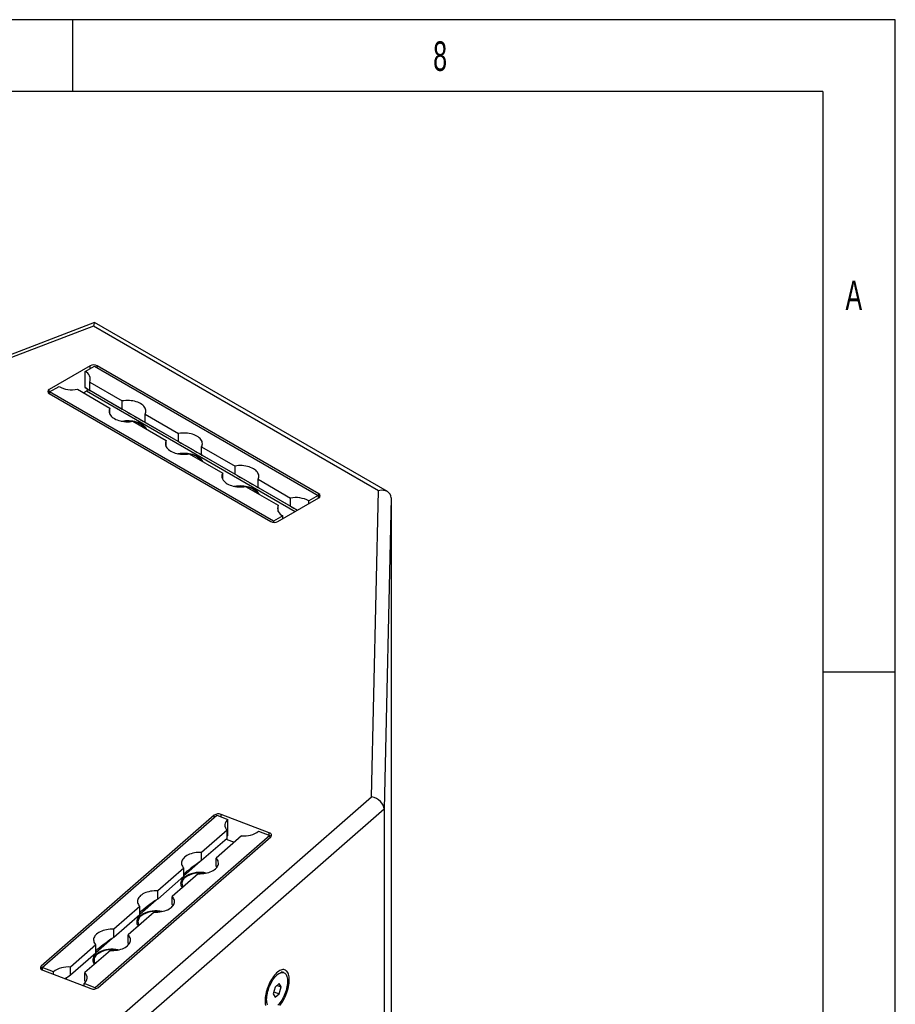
# Model space of a CAD drawing. Header units: millimetres. Extents: x 26293 to 29282, y 1612 to 3704.
# Tile 54 of 54: x 28855 to 29282, y 3224 to 3704. Entities that reach past the tile are written whole.
import ezdxf

# ---------------------------------------------------------------- set-up
doc = ezdxf.new("R2010")
doc.units = ezdxf.units.MM
doc.layers.add('1', color=7, linetype='Continuous')
doc.styles.add('_TCW_TXTSTY_107', font='arial.ttf', dxfattribs={"width": 0.605, "height": 1.972126})

msp = doc.modelspace()

# ---------------------------------------------------------------- linework, layer by layer
for p, q in [((29282.059, 3703.961), (26292.959, 3703.961)), ((28881.081, 3668.99), (28881.081, 3703.961)), ((29282.059, 1611.591), (29282.059, 3703.961)), ((29246.722, 3668.99), (26328.722, 3668.99)), ((29246.722, 3668.99), (29246.722, 1646.451)), ((29282.059, 3385.949), (29246.722, 3385.949))]:
    msp.add_line(p, q)
at = {"layer": '1'}
for p, q in [((28891.636, 3556.343), (28484.609, 3400.509)), ((28891.13, 3554.604), (28486.782, 3399.797)), ((29030.139, 3474.356), (28891.13, 3554.604)), ((29034.457, 3473.917), (28891.683, 3556.339)), ((28889.475, 3535.225), (28869.543, 3523.718)), ((28887.069, 3532.447), (28891.623, 3535.076)), ((28889.475, 3533.836), (28889.475, 3535.225)), ((28891.623, 3535.076), (29000.733, 3472.088)), ((29000.991, 3472.832), (28892.911, 3535.225)), ((28892.911, 3534.332), (28892.911, 3535.225)), ((28887.069, 3524.61), (28887.069, 3532.447)), ((28869.543, 3521.735), (28869.543, 3523.718)), ((28869.801, 3522.479), (28874.354, 3525.107)), ((28883.306, 3523.808), (28899.166, 3514.652)), ((28886.298, 3522.081), (28887.836, 3522.969)), ((28888.14, 3523.992), (28887.069, 3524.61)), ((28887.836, 3522.969), (28989.557, 3464.248)), ((28888.14, 3523.992), (28990.594, 3464.846)), ((28889.32, 3527.28), (28905.18, 3518.124)), ((28889.32, 3523.311), (28889.32, 3527.28)), ((28889.32, 3523.311), (28905.18, 3514.156)), ((28869.543, 3521.735), (28977.622, 3459.342)), ((28869.801, 3522.479), (28869.801, 3521.586)), ((28978.911, 3459.491), (28869.801, 3522.479)), ((28905.18, 3514.156), (28905.18, 3518.124)), ((28899.166, 3511.657), (28899.166, 3514.652)), ((28916.383, 3511.657), (28932.672, 3502.253)), ((28916.383, 3507.688), (28916.383, 3511.657)), ((28910.369, 3508.185), (28926.658, 3498.781)), ((28916.383, 3507.688), (28932.672, 3498.285)), ((28932.672, 3498.285), (28932.672, 3502.253)), ((28926.658, 3495.786), (28926.658, 3498.781)), ((28943.875, 3495.786), (28960.165, 3486.382)), ((28943.875, 3491.817), (28943.875, 3495.786)), ((28937.861, 3492.314), (28954.151, 3482.91)), ((28943.875, 3491.817), (28960.165, 3482.414)), ((28960.165, 3482.414), (28960.165, 3486.382)), ((28954.151, 3479.915), (28954.151, 3482.91)), ((28971.368, 3479.915), (28987.227, 3470.759)), ((28971.368, 3475.946), (28971.368, 3479.915)), ((28965.354, 3476.443), (28981.213, 3467.287)), ((28971.368, 3475.946), (28987.227, 3466.791)), ((28981.059, 3459.342), (29000.991, 3470.848)), ((28987.227, 3466.791), (28987.227, 3470.759)), ((29000.733, 3472.088), (28996.179, 3469.46)), ((29000.733, 3472.088), (29000.733, 3470.699)), ((29000.991, 3470.848), (29000.991, 3472.832)), ((29026.759, 3325.099), (29030.139, 3474.356)), ((29036.247, 3470.829), (29032.81, 3319.063)), ((29036.247, 3470.829), (29036.247, 3460.908)), ((28981.213, 3464.292), (28981.213, 3467.287)), ((28996.179, 3468.071), (28996.179, 3469.46)), ((28983.464, 3462.119), (28978.911, 3459.491)), ((28983.464, 3460.731), (28983.464, 3462.119)), ((29036.247, 3460.908), (29036.247, 2746.598)), ((28978.911, 3459.491), (28978.911, 3458.953)), ((28863.363, 3182.399), (29026.759, 3325.099)), ((29032.81, 3319.063), (28868.43, 3175.505)), ((28976.882, 3307.615), (28953.367, 3316.588)), ((28953.367, 3315.411), (28953.367, 3316.588)), ((29032.81, 3319.063), (29032.81, 3309.142)), ((28950, 3316.191), (28865.715, 3242.583)), ((28866.225, 3241.883), (28951.314, 3316.194)), ((28950, 3315.047), (28950, 3316.191)), ((28951.314, 3316.194), (28956.686, 3314.144)), ((28956.686, 3306.307), (28956.686, 3314.144)), ((28956.271, 3308.821), (28943.903, 3298.02)), ((28956.271, 3304.853), (28956.271, 3308.821)), ((28971.687, 3308.42), (28977.059, 3306.37)), ((28976.882, 3306.438), (28976.882, 3307.615)), ((29032.81, 3309.142), (29032.81, 2594.832)), ((28977.059, 3306.37), (28891.97, 3232.059)), ((28893.284, 3232.062), (28977.569, 3305.671)), ((28956.271, 3304.853), (28943.903, 3294.051)), ((28963.366, 3306.114), (28950.998, 3295.312)), ((28955.896, 3304.525), (28959.829, 3303.024)), ((28977.059, 3306.37), (28977.059, 3305.225)), ((28943.903, 3294.051), (28943.903, 3298.02)), ((28943.179, 3293.563), (28935.166, 3286.565)), ((28950.998, 3291.344), (28950.998, 3295.312)), ((28935.166, 3290.39), (28922.463, 3279.296)), ((28935.166, 3286.421), (28935.166, 3290.39)), ((28935.166, 3286.421), (28922.463, 3275.327)), ((28942.261, 3287.682), (28929.558, 3276.588)), ((28922.463, 3275.327), (28922.463, 3279.296)), ((28921.739, 3274.839), (28913.726, 3267.841)), ((28929.558, 3272.62), (28929.558, 3276.588)), ((28913.726, 3271.666), (28901.023, 3260.572)), ((28920.821, 3268.958), (28908.118, 3257.864)), ((28913.726, 3267.697), (28913.726, 3271.666)), ((28913.726, 3267.697), (28901.023, 3256.603)), ((28901.023, 3256.603), (28901.023, 3260.572)), ((28900.299, 3256.115), (28892.287, 3249.117)), ((28908.118, 3253.896), (28908.118, 3257.864)), ((28892.287, 3252.942), (28879.919, 3242.14)), ((28899.382, 3250.234), (28887.014, 3239.433)), ((28892.287, 3248.973), (28892.287, 3252.942)), ((28892.287, 3248.973), (28879.919, 3238.172)), ((28865.715, 3241.035), (28865.715, 3242.583)), ((28871.597, 3239.834), (28866.225, 3241.883)), ((28866.225, 3241.883), (28866.225, 3240.713)), ((28866.402, 3240.639), (28889.917, 3231.666)), ((28871.597, 3238.656), (28871.597, 3239.834)), ((28879.919, 3238.172), (28879.919, 3242.14)), ((28983.986, 3239.431), (28982.79, 3239.888)), ((28879.195, 3237.683), (28877.66, 3236.343)), ((28887.014, 3235.464), (28887.014, 3239.433)), ((28891.97, 3232.059), (28886.598, 3234.109)), ((28886.598, 3232.932), (28886.598, 3234.109)), ((28891.97, 3232.059), (28891.97, 3231.495)), ((28979.719, 3232.417), (28978.752, 3229.092)), ((28979.055, 3230.137), (28981.653, 3229.146)), ((28981.653, 3234.106), (28979.719, 3232.417)), ((28980.643, 3233.225), (28982.62, 3232.471)), ((28982.62, 3232.471), (28981.653, 3234.106)), ((28981.653, 3229.146), (28982.62, 3232.471)), ((28978.752, 3229.092), (28979.719, 3227.457)), ((28979.719, 3227.457), (28981.653, 3229.146))]:
    msp.add_line(p, q, dxfattribs=at)
at = {"layer": '1', "flags": 128}
for points in [[(28887.836, 3522.969), (28887.961, 3523.063), (28888.075, 3523.191), (28888.169, 3523.342), (28888.233, 3523.505), (28888.264, 3523.664), (28888.258, 3523.805), (28888.215, 3523.918), (28888.14, 3523.992)], [(28916.383, 3511.657), (28916.596, 3512.15), (28916.724, 3512.653), (28916.766, 3513.161), (28916.721, 3513.669), (28916.591, 3514.172), (28916.376, 3514.665), (28916.079, 3515.144), (28915.702, 3515.603), (28915.249, 3516.039), (28914.724, 3516.448), (28914.132, 3516.824), (28913.479, 3517.166), (28912.772, 3517.469), (28912.017, 3517.731), (28911.221, 3517.948), (28910.391, 3518.12), (28909.537, 3518.244), (28908.666, 3518.319), (28907.786, 3518.345), (28906.906, 3518.32), (28906.035, 3518.247), (28905.18, 3518.124)], [(28899.166, 3514.652), (28898.953, 3514.159), (28898.826, 3513.656), (28898.784, 3513.148), (28898.828, 3512.64), (28898.958, 3512.137), (28899.173, 3511.644), (28899.47, 3511.165), (28899.847, 3510.705), (28900.3, 3510.269), (28900.825, 3509.861), (28901.417, 3509.484), (28902.07, 3509.143), (28902.777, 3508.84), (28903.532, 3508.578), (28904.328, 3508.36), (28905.158, 3508.189), (28906.012, 3508.065), (28906.883, 3507.99), (28907.763, 3507.964), (28908.643, 3507.988), (28909.514, 3508.062), (28910.369, 3508.185)], [(28904.705, 3508.276), (28905.02, 3508.336), (28905.886, 3508.466), (28906.77, 3508.546), (28907.663, 3508.578), (28908.557, 3508.559), (28909.443, 3508.491), (28910.315, 3508.373), (28911.162, 3508.207), (28911.978, 3507.996), (28912.754, 3507.739), (28913.484, 3507.441), (28914.161, 3507.103), (28914.778, 3506.729), (28915.33, 3506.322), (28915.811, 3505.887), (28916.217, 3505.427), (28916.544, 3504.946), (28916.775, 3504.487)], [(28943.875, 3495.786), (28944.088, 3496.279), (28944.216, 3496.782), (28944.258, 3497.29), (28944.214, 3497.798), (28944.083, 3498.301), (28943.869, 3498.794), (28943.571, 3499.273), (28943.194, 3499.732), (28942.741, 3500.168), (28942.216, 3500.577), (28941.624, 3500.954), (28940.972, 3501.295), (28940.264, 3501.598), (28939.509, 3501.86), (28938.713, 3502.077), (28937.884, 3502.249), (28937.029, 3502.373), (28936.158, 3502.448), (28935.279, 3502.474), (28934.399, 3502.45), (28933.527, 3502.376), (28932.672, 3502.253)], [(28926.658, 3498.781), (28926.446, 3498.288), (28926.318, 3497.785), (28926.276, 3497.277), (28926.32, 3496.769), (28926.45, 3496.266), (28926.665, 3495.773), (28926.962, 3495.294), (28927.34, 3494.834), (28927.793, 3494.398), (28928.318, 3493.99), (28928.909, 3493.613), (28929.562, 3493.272), (28930.269, 3492.969), (28931.025, 3492.707), (28931.821, 3492.489), (28932.65, 3492.318), (28933.504, 3492.194), (28934.375, 3492.119), (28935.255, 3492.093), (28936.135, 3492.117), (28937.007, 3492.191), (28937.861, 3492.314)], [(28932.197, 3492.405), (28932.512, 3492.465), (28933.378, 3492.595), (28934.262, 3492.676), (28935.155, 3492.707), (28936.049, 3492.688), (28936.936, 3492.62), (28937.807, 3492.502), (28938.654, 3492.337), (28939.47, 3492.125), (28940.247, 3491.868), (28940.977, 3491.57), (28941.653, 3491.232), (28942.27, 3490.858), (28942.822, 3490.451), (28943.303, 3490.016), (28943.709, 3489.556), (28944.037, 3489.075), (28944.267, 3488.616)], [(28971.368, 3479.915), (28971.58, 3480.408), (28971.708, 3480.911), (28971.75, 3481.419), (28971.706, 3481.927), (28971.576, 3482.43), (28971.361, 3482.923), (28971.064, 3483.402), (28970.686, 3483.861), (28970.233, 3484.297), (28969.708, 3484.706), (28969.117, 3485.083), (28968.464, 3485.424), (28967.757, 3485.727), (28967.001, 3485.989), (28966.205, 3486.206), (28965.376, 3486.378), (28964.522, 3486.502), (28963.651, 3486.577), (28962.771, 3486.603), (28961.891, 3486.579), (28961.019, 3486.505), (28960.165, 3486.382)], [(28954.151, 3482.91), (28953.938, 3482.417), (28953.81, 3481.914), (28953.768, 3481.406), (28953.812, 3480.898), (28953.943, 3480.395), (28954.157, 3479.902), (28954.455, 3479.423), (28954.832, 3478.963), (28955.285, 3478.527), (28955.81, 3478.119), (28956.402, 3477.742), (28957.054, 3477.401), (28957.762, 3477.098), (28958.517, 3476.836), (28959.313, 3476.618), (28960.142, 3476.447), (28960.996, 3476.323), (28961.868, 3476.248), (28962.747, 3476.222), (28963.627, 3476.246), (28964.499, 3476.32), (28965.354, 3476.443)], [(28959.69, 3476.534), (28960.005, 3476.594), (28960.871, 3476.724), (28961.754, 3476.805), (28962.647, 3476.836), (28963.541, 3476.817), (28964.428, 3476.749), (28965.299, 3476.631), (28966.147, 3476.466), (28966.962, 3476.254), (28967.739, 3475.997), (28968.469, 3475.699), (28969.146, 3475.361), (28969.763, 3474.987), (28970.314, 3474.58), (28970.796, 3474.145), (28971.202, 3473.685), (28971.529, 3473.204), (28971.759, 3472.745)], [(28977.569, 3305.671), (28977.792, 3305.914), (28977.928, 3306.178), (28977.972, 3306.452), (28977.923, 3306.725), (28977.783, 3306.988), (28977.556, 3307.23), (28977.252, 3307.441), (28976.882, 3307.615)], [(28943.903, 3298.02), (28943.023, 3298.041), (28942.143, 3298.013), (28941.273, 3297.935), (28940.42, 3297.808), (28939.592, 3297.634), (28938.798, 3297.414), (28938.045, 3297.15), (28937.34, 3296.845), (28936.691, 3296.501), (28936.103, 3296.123), (28935.582, 3295.713), (28935.132, 3295.276), (28934.759, 3294.815), (28934.467, 3294.335), (28934.256, 3293.841), (28934.131, 3293.338), (28934.091, 3292.83), (28934.138, 3292.322), (28934.27, 3291.82), (28934.487, 3291.327), (28934.787, 3290.849), (28935.166, 3290.39)], [(28942.261, 3287.682), (28943.141, 3287.661), (28944.021, 3287.689), (28944.891, 3287.767), (28945.744, 3287.893), (28946.572, 3288.067), (28947.366, 3288.288), (28948.119, 3288.551), (28948.824, 3288.857), (28949.473, 3289.2), (28950.061, 3289.579), (28950.582, 3289.989), (28951.032, 3290.426), (28951.404, 3290.887), (28951.697, 3291.366), (28951.908, 3291.86), (28952.033, 3292.364), (28952.073, 3292.872), (28952.026, 3293.379), (28951.894, 3293.882), (28951.677, 3294.375), (28951.377, 3294.853), (28950.998, 3295.312)], [(28934.509, 3280.912), (28934.466, 3280.974), (28934.179, 3281.464), (28933.975, 3281.966), (28933.857, 3282.478), (28933.824, 3282.994), (28933.878, 3283.51), (28934.018, 3284.02), (28934.243, 3284.52), (28934.55, 3285.005), (28934.937, 3285.471), (28935.4, 3285.913), (28935.934, 3286.327), (28936.535, 3286.709)], [(28922.463, 3279.296), (28921.583, 3279.317), (28920.703, 3279.289), (28919.833, 3279.211), (28918.98, 3279.084), (28918.152, 3278.91), (28917.358, 3278.69), (28916.605, 3278.426), (28915.901, 3278.121), (28915.251, 3277.777), (28914.663, 3277.399), (28914.142, 3276.989), (28913.693, 3276.552), (28913.32, 3276.091), (28913.027, 3275.611), (28912.817, 3275.117), (28912.691, 3274.614), (28912.651, 3274.106), (28912.698, 3273.598), (28912.831, 3273.096), (28913.048, 3272.603), (28913.347, 3272.125), (28913.726, 3271.666)], [(28920.821, 3268.958), (28921.702, 3268.937), (28922.581, 3268.965), (28923.452, 3269.043), (28924.305, 3269.169), (28925.132, 3269.343), (28925.926, 3269.563), (28926.679, 3269.827), (28927.384, 3270.133), (28928.033, 3270.476), (28928.622, 3270.855), (28929.143, 3271.265), (28929.592, 3271.702), (28929.965, 3272.163), (28930.258, 3272.642), (28930.468, 3273.136), (28930.594, 3273.64), (28930.633, 3274.148), (28930.587, 3274.655), (28930.454, 3275.158), (28930.237, 3275.651), (28929.937, 3276.129), (28929.558, 3276.588)], [(28913.069, 3262.188), (28913.026, 3262.25), (28912.739, 3262.74), (28912.536, 3263.242), (28912.417, 3263.754), (28912.385, 3264.27), (28912.439, 3264.786), (28912.579, 3265.296), (28912.803, 3265.796), (28913.11, 3266.281), (28913.497, 3266.747), (28913.96, 3267.189), (28914.494, 3267.603), (28915.096, 3267.985)], [(28901.023, 3260.572), (28900.143, 3260.593), (28899.264, 3260.565), (28898.393, 3260.487), (28897.54, 3260.36), (28896.713, 3260.186), (28895.918, 3259.966), (28895.166, 3259.702), (28894.461, 3259.397), (28893.811, 3259.053), (28893.223, 3258.675), (28892.702, 3258.265), (28892.253, 3257.828), (28891.88, 3257.367), (28891.587, 3256.887), (28891.377, 3256.393), (28891.251, 3255.89), (28891.212, 3255.382), (28891.258, 3254.874), (28891.391, 3254.372), (28891.608, 3253.879), (28891.907, 3253.401), (28892.287, 3252.942)], [(28899.382, 3250.234), (28900.262, 3250.213), (28901.141, 3250.241), (28902.012, 3250.319), (28902.865, 3250.445), (28903.693, 3250.619), (28904.487, 3250.839), (28905.24, 3251.103), (28905.944, 3251.409), (28906.594, 3251.752), (28907.182, 3252.131), (28907.703, 3252.541), (28908.152, 3252.978), (28908.525, 3253.439), (28908.818, 3253.918), (28909.028, 3254.412), (28909.154, 3254.916), (28909.193, 3255.424), (28909.147, 3255.931), (28909.014, 3256.434), (28908.797, 3256.927), (28908.498, 3257.405), (28908.118, 3257.864)], [(28891.63, 3243.464), (28891.586, 3243.526), (28891.299, 3244.016), (28891.096, 3244.518), (28890.977, 3245.03), (28890.945, 3245.546), (28890.999, 3246.062), (28891.139, 3246.572), (28891.363, 3247.072), (28891.671, 3247.557), (28892.057, 3248.023), (28892.52, 3248.465), (28893.055, 3248.879), (28893.656, 3249.261)], [(28865.715, 3242.583), (28865.493, 3242.339), (28865.357, 3242.076), (28865.312, 3241.802), (28865.361, 3241.529), (28865.502, 3241.266), (28865.729, 3241.024), (28866.033, 3240.812), (28866.402, 3240.639)], [(28986.582, 3235.931), (28986.558, 3236.692), (28986.487, 3237.407), (28986.369, 3238.068), (28986.206, 3238.67), (28985.998, 3239.209), (28985.747, 3239.68), (28985.456, 3240.079), (28985.126, 3240.403), (28984.76, 3240.65), (28984.362, 3240.818), (28983.934, 3240.904), (28983.48, 3240.909), (28983.003, 3240.833), (28982.508, 3240.676), (28981.998, 3240.439), (28981.477, 3240.124), (28980.95, 3239.734), (28980.421, 3239.272), (28979.894, 3238.742), (28979.374, 3238.147), (28978.864, 3237.493), (28978.368, 3236.786), (28977.892, 3236.029), (28977.438, 3235.231), (28977.01, 3234.397), (28976.611, 3233.533), (28976.246, 3232.648), (28975.916, 3231.747), (28975.624, 3230.839), (28975.374, 3229.93), (28975.166, 3229.028), (28975.002, 3228.141), (28974.884, 3227.274), (28974.813, 3226.436), (28974.79, 3225.632), (28974.813, 3224.871), (28974.884, 3224.156), (28975.002, 3223.495)], [(28975.58, 3226.323), (28975.604, 3227.073), (28975.675, 3227.858), (28975.794, 3228.671), (28975.957, 3229.503), (28976.165, 3230.347), (28976.415, 3231.195), (28976.705, 3232.039), (28977.032, 3232.871), (28977.394, 3233.684), (28977.786, 3234.47), (28978.205, 3235.222), (28978.647, 3235.932), (28979.108, 3236.593), (28979.584, 3237.201), (28980.07, 3237.749), (28980.562, 3238.231), (28981.055, 3238.644), (28981.545, 3238.984), (28982.027, 3239.247), (28982.496, 3239.431), (28982.948, 3239.534), (28983.379, 3239.556), (28983.785, 3239.495), (28984.162, 3239.354), (28984.507, 3239.132), (28984.816, 3238.832), (28985.086, 3238.457), (28985.316, 3238.011), (28985.502, 3237.497), (28985.643, 3236.92), (28985.737, 3236.286), (28985.785, 3235.6), (28985.785, 3234.87), (28985.737, 3234.101), (28985.643, 3233.301), (28985.502, 3232.478), (28985.316, 3231.639), (28985.086, 3230.792), (28984.816, 3229.945), (28984.507, 3229.106), (28984.162, 3228.282), (28983.785, 3227.482), (28983.379, 3226.712), (28982.948, 3225.981), (28982.496, 3225.294), (28982.027, 3224.659), (28981.545, 3224.08), (28981.055, 3223.565)], [(28981.998, 3223.416), (28982.508, 3224.069), (28983.003, 3224.777), (28983.48, 3225.533), (28983.934, 3226.332), (28984.362, 3227.166), (28984.76, 3228.03), (28985.126, 3228.915), (28985.456, 3229.816), (28985.747, 3230.724), (28985.998, 3231.633), (28986.206, 3232.535), (28986.369, 3233.422), (28986.487, 3234.289), (28986.558, 3235.127), (28986.582, 3235.931)], [(28975.957, 3223.801), (28975.794, 3224.347), (28975.675, 3224.953), (28975.604, 3225.614), (28975.58, 3226.323)]]:
    msp.add_lwpolyline(points, dxfattribs=at)
at = {"layer": '1'}
for centre, radius, start, end in [((28891.193, 3531.909), 3.735, 62.60967, 117.39033), ((28885.626, 3528.745), 3.974, 338.36849, 68.70252), ((28869.92, 3522.727), 1.061, 110.78342, 249.21658), ((28880.726, 3537.516), 13.949, 242.82139, 280.66081), ((28907.775, 3493.316), 15.004, 81.11339, 98.88661), ((28909.536, 3499.834), 8.284, 37.41213, 82.59324), ((28935.267, 3477.445), 15.004, 81.11339, 98.88661), ((28937.029, 3483.963), 8.284, 37.41213, 82.59324), ((28962.759, 3461.574), 15.004, 81.11339, 98.88661), ((28964.521, 3468.092), 8.284, 37.41213, 82.59324), ((28989.808, 3457.05), 13.949, 62.82139, 100.66081), ((29000.614, 3471.84), 1.061, 290.78342, 69.21658), ((28984.908, 3465.822), 3.974, 158.36849, 248.70252), ((28979.34, 3462.658), 3.735, 242.60967, 297.39033), ((28952.054, 3313.245), 3.592, 68.55769, 124.88083), ((28958.711, 3311.309), 3.484, 125.5242, 225.55259), ((28964.561, 3317.965), 11.911, 264.24066, 306.74493), ((28942.993, 3275.627), 12.443, 78.84678, 125.68866), ((28943.108, 3273.909), 14.389, 77.78781, 117.1789), ((28937.706, 3282.964), 3.4, 125.45092, 211.70428), ((28921.553, 3256.903), 12.443, 78.84678, 125.68866), ((28921.668, 3255.185), 14.389, 77.78781, 117.1789), ((28916.266, 3264.24), 3.4, 125.45092, 211.70428), ((28900.113, 3238.179), 12.443, 78.84678, 125.68866), ((28900.228, 3236.461), 14.389, 77.78781, 117.1789), ((28894.826, 3245.516), 3.4, 125.45092, 211.70428), ((28878.723, 3230.289), 11.911, 84.24066, 126.74493), ((28884.574, 3236.945), 3.484, 305.5242, 45.55259), ((28891.23, 3235.009), 3.592, 248.55769, 304.88083)]:
    msp.add_arc(centre, radius, start, end, dxfattribs=at)
for centre, major_axis, ratio, start_param, end_param in [((28891.13, 3549.644), (0.53, 6.703), 0.085884, 6.2422922, 7.0276091), ((28880.712, 3528.281), (8.991, -5.191), 0.0000704, 5.4978278, 6.5759621), ((28907.775, 3512.658), (8.991, -5.191), 0.0000704, 4.4196934, 6.5759621), ((28935.267, 3496.787), (8.991, -5.191), 0.0000704, 4.4196934, 6.5759621), ((28962.759, 3480.916), (8.991, -5.191), 0.0000704, 4.4196934, 6.5759621), ((29030.139, 3469.396), (5.664, 3.186), 0.7174317, 5.8996885, 7.4704848), ((28989.822, 3465.293), (8.991, -5.191), 0.0000704, 4.4196934, 4.7984394), ((29026.759, 3320.138), (5.704, -2.67), 0.7568161, 0.340447, 1.9112433), ((28964.187, 3310.786), (8.975, 6.181), 0.0864582, 2.4980348, 2.5880625), ((28943.082, 3292.355), (8.975, 6.181), 0.0864582, 1.4199004, 2.5880625), ((28943.082, 3292.355), (-7.192, 10.443), 0.5166144, 4.2182053, 4.2792038), ((28921.642, 3273.631), (8.975, 6.181), 0.0864582, 1.4199004, 2.5880625), ((28921.642, 3273.631), (-7.192, 10.443), 0.5166144, 4.2182053, 4.2792038), ((28900.203, 3254.907), (8.975, 6.181), 0.0864582, 1.4199004, 2.5880625), ((28900.203, 3254.907), (-7.192, 10.443), 0.5166144, 4.2182053, 4.2792038), ((28879.098, 3236.475), (8.975, 6.181), 0.0864582, 1.4199004, 1.7011037), ((28879.098, 3236.475), (-7.192, 10.443), 0.5166144, 4.2182053, 4.2792038)]:
    msp.add_ellipse(centre, major_axis=major_axis, ratio=ratio, start_param=start_param, end_param=end_param, dxfattribs=at)

# ---------------------------------------------------------------- texts
at = {"style": '_TCW_TXTSTY_107', "width": 0.605}
for s, p in [('8', (29056.775, 3679.011)), ('A', (29257.774, 3562.422))]:
    msp.add_text(s, height=14.378, dxfattribs=at).set_placement(p)

doc.saveas('drawing.dxf')
